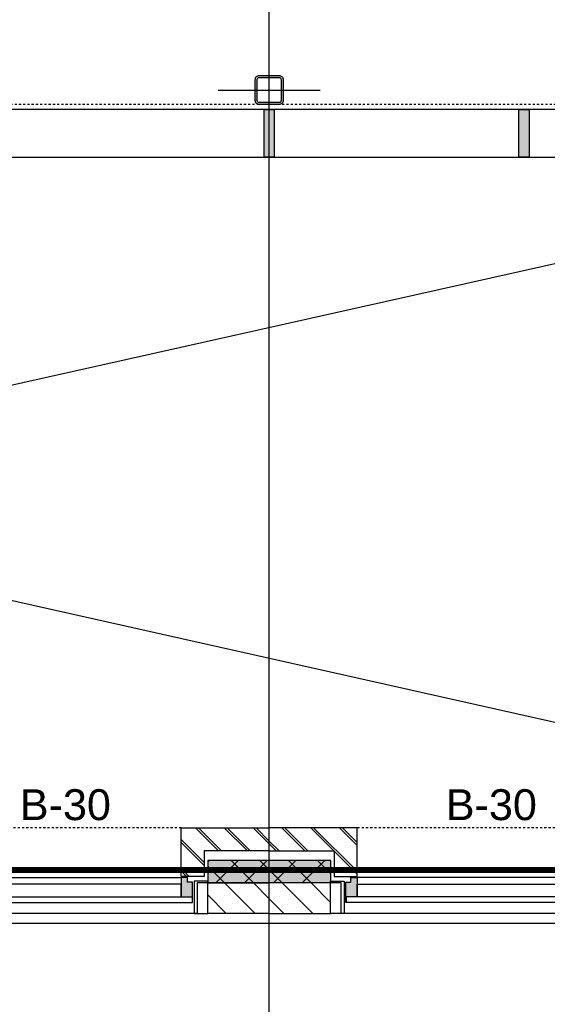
# Model space of a CAD drawing. Header units: millimetres. Extents: x -38031 to 110605, y -22066 to 88711.
# Tile 60 of 150: x 38136 to 40724, y 25034 to 29865. Entities that reach past the tile are written whole.
import ezdxf

# ---------------------------------------------------------------- set-up
doc = ezdxf.new("R2010")
doc.units = ezdxf.units.MM
doc.header["$LTSCALE"] = 50
doc.set_wipeout_variables(frame=1)
for name, pattern in [('HIDDEN', [9.525, 6.35, -3.175]), ('PHANTOM', [63.5, 31.75, -6.35, 6.35, -6.35, 6.35, -6.35]), ('STYLE_01', [0.41664, 0.20828, -0.20836]), ('STYLE_06', [1.04164, 0.625, -0.20828, 0.06943, -0.13893])]:
    doc.linetypes.add(name, pattern=pattern)
for name, color, linetype in [('AL$1A---_ALGEMEEN', 8, 'Continuous'), ('AM$1A---_ARCERING', 8, 'Continuous'), ('AT$1A---_TEKST100', 8, 'Continuous'), ('Bouwkundig', 8, 'Continuous'), ('brandscheiding', 5, 'HIDDEN'), ('Kastenscheiding', 4, 'PHANTOM'), ('stramien', 1, 'Continuous')]:
    doc.layers.add(name, color=color, linetype=linetype)
doc.styles.add('Arial', font='ARIAL.TTF')
pattern_1 = [(45, (0, 0), (70.7107, -70.7107), []), (45, (7.07, -7.07), (70.7107, -70.7107), [])]
pattern_2 = [(45, (0, 0), (70.7107, -70.7107), [])]

# ---------------------------------------------------------------- blocks, each defined once
blk = doc.blocks.new('Group-33')
at = {"layer": 'AL$1A---_ALGEMEEN', "color": 0}
for p, q in [((-27941, 615), (-13293, -2675.2)), ((-27940, -2665.2), (-13271, 615))]:
    blk.add_line(p, q, dxfattribs=at)
at = {"color": 0}
blk.add_wipeout([(-27941, 615), (-13271, 615), (-13271, 849), (-28175, 849), (-28175, -2665.2), (-27941, -2665.2)], dxfattribs=at).dxf.layer = 'AL$1A---_ALGEMEEN'
at = {"layer": 'AM$1A---_ARCERING', "linetype": 'Continuous', "lineweight": 0}
for points in [[(-17026, 849), (-16976, 849), (-16976, 615), (-17026, 615)], [(-15776, 849), (-15726, 849), (-15726, 615), (-15776, 615)]]:
    blk.add_hatch(color=256, dxfattribs=at).paths.add_polyline_path(points)
at = {"layer": 'AL$1A---_ALGEMEEN', "color": 0}
for points in [[(-27941, 615), (-13271, 615), (-13271, 849), (-28175, 849), (-28175, -2665.2), (-27941, -2665.2)], [(-17026, 849), (-16976, 849), (-16976, 615), (-17026, 615)], [(-15776, 849), (-15726, 849), (-15726, 615), (-15776, 615)]]:
    blk.add_lwpolyline(points, close=True, dxfattribs=at)
blk = doc.blocks.new('zijdetail kozijn 2kops')
at = {"color": 0}
blk.add_wipeout([(-63, 420), (-130, 420), (-130, 262), (-63, 262)], dxfattribs=at).dxf.layer = 'AL$1A---_ALGEMEEN'
at = {"layer": 'AM$1A---_ARCERING', "linetype": 'Continuous', "lineweight": 0}
blk.add_hatch(color=256, dxfattribs=at).paths.add_polyline_path([(-54.2, 338), (-54.2, 366), (-56, 366), (-56, 266), (-31, 266), (-31, 243), (0, 243), (0, 338), (-22, 338)])
at = {"layer": 'AL$1A---_ALGEMEEN', "color": 0}
for points in [[(-63, 420), (-130, 420), (-130, 262), (-63, 262)], [(-54.2, 338), (-54.2, 366), (-56, 366), (-56, 266), (-31, 266), (-31, 243), (0, 243), (0, 338), (-22, 338)]]:
    blk.add_lwpolyline(points, close=True, dxfattribs=at)
blk = doc.blocks.new('zijdetail kozijn midden')
at = {"color": 0}
blk.add_wipeout([(113, -117), (63, -117), (63, -25), (44, -25), (44, -7), (113, -7), (113, -25), (113, -57), (113, -71.9)], dxfattribs=at).dxf.layer = 'AL$1A---_ALGEMEEN'
at = {"layer": 'AM$1A---_ARCERING', "linetype": 'Continuous', "lineweight": 0}
blk.add_hatch(color=256, dxfattribs=at).paths.add_polyline_path([(54.2, -100), (54.2, -128), (56, -128), (56, -28), (31, -28), (31, -5), (0, -5), (0, -100), (22, -100)])
at = {"layer": 'AL$1A---_ALGEMEEN', "color": 0}
for points in [[(54.2, -100), (54.2, -128), (56, -128), (56, -28), (31, -28), (31, -5), (0, -5), (0, -100), (22, -100)], [(113, -117), (63, -117), (63, -25), (44, -25), (44, -7), (113, -7), (113, -25), (113, -57), (113, -71.9)]]:
    blk.add_lwpolyline(points, close=True, dxfattribs=at)
blk = doc.blocks.new('st.k-120x120')
at = {"layer": 'AM$1A---_ARCERING', "linetype": 'Continuous', "lineweight": 0}
h = blk.add_hatch(color=256, dxfattribs=at)
edge = h.paths.add_edge_path()
edge.add_line((-40, -60), (40, -60))
edge.add_arc((40, -40), 20, 270, 360)
edge.add_line((60, -40), (60, 40))
edge.add_arc((40, 40), 20, 0, 90)
edge.add_line((40, 60), (-40, 60))
edge.add_arc((-40, 40), 20, 90, 180)
edge.add_line((-60, 40), (-60, -40))
edge.add_arc((-40, -40), 20, 180, 270)
edge = h.paths.add_edge_path(flags=16)
edge.add_line((-40, -50), (40, -50))
edge.add_arc((40, -40), 10, 270, 360)
edge.add_line((50, -40), (50, 40))
edge.add_arc((40, 40), 10, 0, 90)
edge.add_line((40, 50), (-40, 50))
edge.add_arc((-40, 40), 10, 90, 180)
edge.add_line((-50, 40), (-50, -40))
edge.add_arc((-40, -40), 10, 180, 270)
at = {"layer": 'AL$1A---_ALGEMEEN', "color": 0}
for p, q in [((0, 100), (0, -100)), ((-100, 0), (100, 0))]:
    blk.add_line(p, q, dxfattribs=at)
at = {"layer": 'AL$1A---_ALGEMEEN', "color": 0, "flags": 128}
blk.add_lwpolyline([(-40, -60), (40, -60, 0.414214), (60, -40), (60, 40, 0.414214), (40, 60), (-40, 60, 0.414214), (-60, 40), (-60, -40, 0.414214), (-40, -60, 0.414214)], format="xyb", dxfattribs=at)
blk.add_lwpolyline([(-40, -50), (40, -50, 0.414214), (50, -40), (50, 40, 0.414214), (40, 50), (-40, 50, 0.414214), (-50, 40), (-50, -40, 0.414214)], format="xyb", close=True, dxfattribs=at)
blk = doc.blocks.new('31x_alu-Ent-2x mk124-p')
at = {"layer": 'AL$1A---_ALGEMEEN', "color": 0, "linetype": 'STYLE_01'}
blk.add_line((-2887, 0), (0, 0), dxfattribs=at)
at = {"layer": 'AL$1A---_ALGEMEEN', "color": 0}
for points in [[(-2887, -276), (-1625, -276), (-1625, -338), (-2887, -338)], [(0, -276), (-1262, -276), (-1262, -338), (0, -338)]]:
    blk.add_lwpolyline(points, close=True, dxfattribs=at)
at = {"layer": 'AL$1A---_ALGEMEEN', "color": 0, "xscale": -1, "rotation": 179.9998427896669}
blk.add_blockref('zijdetail kozijn 2kops', (-2887, 0), dxfattribs=at)
at = {"layer": 'AL$1A---_ALGEMEEN', "color": 0, "xscale": -1}
blk.add_blockref('zijdetail kozijn midden', (-1262, -238), dxfattribs=at)
at = {"layer": 'AL$1A---_ALGEMEEN', "color": 0, "rotation": 180}
blk.add_blockref('zijdetail kozijn 2kops', (0, 0), dxfattribs=at)
at = {"layer": 'AM$1A---_ARCERING', "linetype": 'Continuous', "lineweight": 0}
blk.add_hatch(color=256, dxfattribs=at).paths.add_polyline_path([(-1512, -263), (-1375, -263), (-1375, -300), (-1512, -300)])
at = {"layer": 'AM$1A---_ARCERING', "linetype": 'Continuous', "lineweight": 5}
h = blk.add_hatch(dxfattribs=at)
h.set_pattern_fill('ISOLATIE', color=256, style=0, pattern_type=2)
h.set_pattern_definition([(135, (0, 0), (70.711, 70.711), []), (45, (299.34, -299.34), (70.7107, -70.7107), [])])
h.paths.add_polyline_path([(-1512, -263), (-1375, -263), (-1375, -300), (-1512, -300)])
at = {"layer": 'AL$1A---_ALGEMEEN', "color": 0}
for p, q in [((-1262, -243), (0, -243)), ((-1316.2, -366), (54.2, -366))]:
    blk.add_line(p, q, dxfattribs=at)
at = {"layer": 'AL$1A---_ALGEMEEN', "color": 0, "linetype": 'STYLE_01'}
blk.add_line((-2950, -420), (63, -420), dxfattribs=at)
at = {"layer": 'AL$1A---_ALGEMEEN', "color": 0}
blk.add_lwpolyline([(-1512, -263), (-1375, -263), (-1375, -300), (-1512, -300)], close=True, dxfattribs=at)
at = {"color": 0}
for points in [[(113, -238), (0, -238), (0, 0), (431.5, 0), (431.5, -113), (113, -113)], [(-1625, -125), (-1262, -125), (-1262, -238), (-1625, -238)]]:
    blk.add_wipeout(points, dxfattribs=at).dxf.layer = 'AL$1A---_ALGEMEEN'
at = {"layer": 'AM$1A---_ARCERING', "linetype": 'Continuous', "lineweight": 5}
h = blk.add_hatch(dxfattribs=at)
h.set_pattern_fill('BAKSTEEN', color=256, style=0, pattern_type=2)
h.set_pattern_definition(pattern_1)
h.paths.add_polyline_path([(113, -238), (0, -238), (0, 0), (431.5, 0), (431.5, -113), (113, -113)])
h = blk.add_hatch(dxfattribs=at)
h.set_pattern_fill('BAKSTEEN', color=256, style=0, pattern_type=2)
h.set_pattern_definition(pattern_1)
h.paths.add_polyline_path([(-1625, -125), (-1262, -125), (-1262, -238), (-1625, -238)])
at = {"layer": 'AL$1A---_ALGEMEEN', "color": 0, "flags": 128}
for points in [[(113, -238), (0, -238), (0, 0), (431.5, 0)], [(431.5, -113), (113, -113), (113, -238)]]:
    blk.add_lwpolyline(points, dxfattribs=at)
at = {"layer": 'AL$1A---_ALGEMEEN', "color": 0}
blk.add_lwpolyline([(-1625, -125), (-1262, -125), (-1262, -238), (-1625, -238)], close=True, dxfattribs=at)
at = {"layer": 'AL$1A---_ALGEMEEN', "color": 0, "rotation": 359.9998427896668}
blk.add_blockref('zijdetail kozijn midden', (-1625, -238), dxfattribs=at)
at = {"layer": 'AL$1A---_ALGEMEEN', "color": 0}
for p, q in [((-1625, -243), (-2887, -243)), ((-1570.8, -366), (-2941.2, -366))]:
    blk.add_line(p, q, dxfattribs=at)
blk.add_lwpolyline([(-3318.5, -270), (-2965, -270), (-2965, -420), (-1547, -420.1), (78, -420), (78, -270), (431.5, -270)], dxfattribs=at)
blk.add_lwpolyline([(-3318.5, -270), (-2965, -270), (-2965, -420), (-1547, -420.1), (78, -420), (78, -270), (431.5, -270)], dxfattribs=at)
at = {"layer": 'AL$1A---_ALGEMEEN', "color": 0, "rotation": 90}
blk.add_blockref('st.k-120x120', (-1443.5, -360), dxfattribs=at)
at = {"color": 0}
for points in [[(-3000, -238), (-2887, -238), (-2887, 0), (-3318.5, 0), (-3318.5, -113), (-3000, -113)], [(-3017, -270), (-3318.5, -270), (-3318.5, -420), (-3017, -420)], [(130, -270), (431.5, -270), (431.5, -420), (130, -420)]]:
    blk.add_wipeout(points, dxfattribs=at).dxf.layer = 'AL$1A---_ALGEMEEN'
at = {"layer": 'AM$1A---_ARCERING', "linetype": 'Continuous', "lineweight": 5}
h = blk.add_hatch(dxfattribs=at)
h.set_pattern_fill('BAKSTEEN', color=256, style=0, pattern_type=2)
h.set_pattern_definition(pattern_1)
h.paths.add_polyline_path([(-3000, -238), (-2887, -238), (-2887, 0), (-3318.5, 0), (-3318.5, -113), (-3000, -113)])
h = blk.add_hatch(dxfattribs=at)
h.set_pattern_fill('KALKZANDSTEEN', color=256, style=0, pattern_type=2)
h.set_pattern_definition(pattern_2)
h.paths.add_polyline_path([(-3017, -270), (-3318.5, -270), (-3318.5, -420), (-3017, -420)])
h = blk.add_hatch(dxfattribs=at)
h.set_pattern_fill('KALKZANDSTEEN', color=256, style=0, pattern_type=2)
h.set_pattern_definition(pattern_2)
h.paths.add_polyline_path([(130, -270), (431.5, -270), (431.5, -420), (130, -420)])
at = {"layer": 'AL$1A---_ALGEMEEN', "color": 0}
for p, q in [((-3017, -270), (-3318.5, -270)), ((130, -270), (431.5, -270))]:
    blk.add_line(p, q, dxfattribs=at)
at = {"layer": 'AL$1A---_ALGEMEEN', "color": 0, "flags": 128}
for points in [[(-3000, -238), (-2887, -238), (-2887, 0), (-3318.5, 0)], [(-3318.5, -113), (-3000, -113), (-3000, -238)], [(-3318.5, -420), (-3017, -420), (-3017, -270)], [(431.5, -420), (130, -420), (130, -270)]]:
    blk.add_lwpolyline(points, dxfattribs=at)
blk = doc.blocks.new('txt- B-30')
at = {"color": 0}
blk.add_wipeout([(-223.3, -118.5), (223.3, -118.5), (223.3, 124.9), (-223.3, 124.9)], dxfattribs=at).dxf.layer = 'AL$1A---_ALGEMEEN'
at = {"layer": 'AT$1A---_TEKST100', "insert": (0, -112.2), "char_height": 151.525, "attachment_point": 8, "line_spacing_factor": 0.967741, "style": 'Arial'}
blk.add_mtext('{\\C256;\\lB-30}', dxfattribs=at)
blk = doc.blocks.new('sk-141')
at = {"layer": 'AM$1A---_ARCERING', "linetype": 'Continuous', "lineweight": 0}
h = blk.add_hatch(color=256, dxfattribs=at)
edge = h.paths.add_edge_path()
edge.add_line((-50, -70), (50, -70))
edge.add_arc((50, -50), 20, 270, 360)
edge.add_line((70, -50), (70, 50))
edge.add_arc((50, 50), 20, 0, 90)
edge.add_line((50, 70), (-50, 70))
edge.add_arc((-50, 50), 20, 90, 180)
edge.add_line((-70, 50), (-70, -50))
edge.add_arc((-50, -50), 20, 180, 270)
edge = h.paths.add_edge_path(flags=16)
edge.add_line((-50, -60), (50, -60))
edge.add_arc((50, -50), 10, 270, 360)
edge.add_line((60, -50), (60, 50))
edge.add_arc((50, 50), 10, 0, 90)
edge.add_line((50, 60), (-50, 60))
edge.add_arc((-50, 50), 10, 90, 180)
edge.add_line((-60, 50), (-60, -50))
edge.add_arc((-50, -50), 10, 180, 270)
at = {"layer": 'AL$1A---_ALGEMEEN', "color": 0}
for p, q in [((0, 250), (0, -250)), ((-250, 0), (250, 0))]:
    blk.add_line(p, q, dxfattribs=at)
at = {"layer": 'AL$1A---_ALGEMEEN', "color": 0, "flags": 128}
blk.add_lwpolyline([(-50, -70), (50, -70, 0.414214), (70, -50), (70, 50, 0.414214), (50, 70), (-50, 70, 0.414214), (-70, 50), (-70, -50, 0.414214), (-50, -70, 0.414214)], format="xyb", dxfattribs=at)
blk.add_lwpolyline([(-50, -60), (50, -60, 0.414214), (60, -50), (60, 50, 0.414214), (50, 60), (-50, 60, 0.414214), (-60, 50), (-60, -50, 0.414214)], format="xyb", close=True, dxfattribs=at)
blk = doc.blocks.new('Group-84')
at = {"layer": 'AL$1A---_ALGEMEEN', "color": 0, "linetype": 'STYLE_01'}
blk.add_lwpolyline([(-32058.8, 13774.8), (13071.2, 13774.8), (13071.2, 874.8), (-32058.8, 874.8)], close=True, dxfattribs=at)
blk = doc.blocks.new('Group-85')
at = {"layer": 'AL$1A---_ALGEMEEN', "color": 0}
blk.add_blockref('Group-84', (0, 0), dxfattribs=at)
blk = doc.blocks.new('Group-86')
at = {"layer": 'AL$1A---_ALGEMEEN', "color": 0}
blk.add_blockref('Group-85', (0, 0), dxfattribs=at)
blk = doc.blocks.new('200254 W 210e 19-03-2008')
at = {"layer": 'AM$1A---_ARCERING', "linetype": 'Continuous', "lineweight": 0}
blk.add_hatch(color=256, dxfattribs=at).paths.add_polyline_path([(19827.989, 3530.745), (19815.929, 3530.745), (19815.929, 3528.545), (19827.988, 3528.545)])
at = {"layer": 'AM$1A---_ARCERING', "linetype": 'Continuous', "lineweight": 5}
h = blk.add_hatch(dxfattribs=at)
h.set_pattern_fill('ISOLATIE', color=256, style=0, pattern_type=2)
h.set_pattern_definition([(135, (0, 0), (1.41421356, 1.41421356), []), (45, (5.9868, -5.9868), (1.41421356, -1.41421356), [])])
h.paths.add_polyline_path([(19827.989, 3530.745), (19815.929, 3530.745), (19815.929, 3528.545), (19827.988, 3528.545)])
at = {"layer": 'AL$1A---_ALGEMEEN'}
for points in [[(19827.989, 3530.745), (19815.929, 3530.745), (19815.929, 3528.545), (19827.988, 3528.545)], [(19598.542, 3524.545), (19598.542, 3484.045), (20194.569, 3484.045), (20194.569, 3524.545)]]:
    blk.add_lwpolyline(points, close=True, dxfattribs=at)
at = {"layer": 'AL$1A---_ALGEMEEN', "xscale": 0.02, "yscale": 0.02, "zscale": 0.02}
blk.add_blockref('Group-33', (20161.969, 3587.445), dxfattribs=at)
at = {"layer": 'AL$1A---_ALGEMEEN', "xscale": 0.02, "yscale": 0.02, "zscale": 0.02, "rotation": 90}
blk.add_blockref('sk-141', (19821.949, 3606.345), dxfattribs=at)
at = {"layer": 'AL$1A---_ALGEMEEN', "yscale": 0.02, "zscale": 0.02}
for name, p, xscale in [('txt- B-30', (19801.949, 3536.904), 0.02), ('txt- B-30', (19843.749, 3536.904), 0.02), ('31x_alu-Ent-2x mk124-p', (19755.579, 3533.945), -0.02)]:
    blk.add_blockref(name, p, dxfattribs=dict(at, xscale=xscale))
at = {"layer": 'AL$1A---_ALGEMEEN', "xscale": -0.02, "yscale": 0.02, "zscale": 0.02}
blk.add_blockref('31x_alu-Ent-2x mk124-p', (19830.579, 3533.945), dxfattribs=at)
at = {"layer": 'stramien', "linetype": 'STYLE_06', "ltscale": 50}
blk.add_line((19821.949, 2703.348), (19821.949, 4240.025), dxfattribs=at)
at = {"layer": 'AL$1A---_ALGEMEEN', "xscale": 0.02, "yscale": 0.02, "zscale": 0.02}
blk.add_blockref('Group-86', (20161.969, 3587.445), dxfattribs=at)

msp = doc.modelspace()

# ---------------------------------------------------------------- block references
at = {"layer": 'Bouwkundig', "xscale": 50, "yscale": 50, "zscale": 50}
msp.add_blockref('200254 W 210e 19-03-2008', (-951737.5, -150797.3), dxfattribs=at)

# ---------------------------------------------------------------- next in the draw order: linework, layer by layer
at = {"layer": 'brandscheiding', "const_width": 30}
msp.add_lwpolyline([(58144.3, 6611.7), (58144.3, 13992.7), (59053.2, 13992.7), (59053.2, 23270.9), (58110.3, 23270.9), (58110.3, 25693.2), (19363.2, 25693.2)], dxfattribs=at)
at = {"layer": 'Kastenscheiding'}
msp.add_line((74159.9, 25693.4), (19659.9, 25693.4), dxfattribs=at)

doc.saveas('drawing.dxf')
